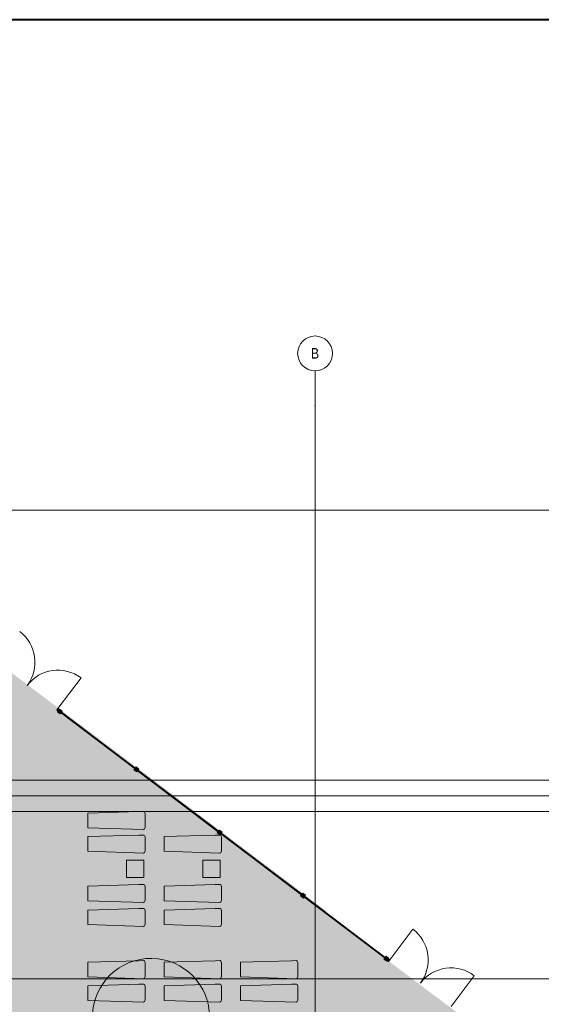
# Model space of a CAD drawing. Header units: millimetres. Extents: x 0 to 1210, y -24 to 589.
# Tile 47 of 49: x 265 to 340, y 448 to 589. Entities that reach past the tile are written whole.
import ezdxf
from ezdxf.xclip import XClip

# ---------------------------------------------------------------- set-up
doc = ezdxf.new("R2010")
doc.units = ezdxf.units.MM
doc.header["$MEASUREMENT"] = 0
doc.header["$XCLIPFRAME"] = 0
doc.linetypes.add('Wipeout_Contour', pattern=[1000, 0, -1000])
for name, color, linetype in [('Интерьер - лежаки 2', 7, 'Continuous'), ('Интерьер - Мебель', 7, 'Continuous'), ('Местность - Забор', 7, 'Continuous'), ('Элемент Модели - Зона', 7, 'Continuous'), ('Элемент модели - Зоны уличных помещений', 7, 'Continuous'), ('Элемент Модели - Оси', 7, 'Continuous')]:
    doc.layers.add(name, color=color, linetype=linetype)
doc.styles.add('СГЕНЕРИР_СТИЛЬ_1', font='txt')

# ---------------------------------------------------------------- blocks, each defined once
blk = doc.blocks.new('Чертеж_2_2', base_point=(217.7037089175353, 72.6043830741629))
at = {"layer": 'Интерьер - лежаки 2', "linetype": 'Continuous', "lineweight": 0, "true_color": 0xffffff}
for points in [[(280.6387750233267, 468.3841097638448), (280.6387750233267, 465.8841097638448), (283.1387750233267, 465.8841097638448), (283.1387750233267, 468.3841097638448)], [(282.4021084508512, 464.8763876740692), (275.1076184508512, 464.6613876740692), (275.1076184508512, 462.5613876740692), (283.1008434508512, 462.2941976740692), (283.2351334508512, 462.3777326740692), (283.3078434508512, 462.5870576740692), (283.3076484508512, 464.6113876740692), (283.2351334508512, 464.8150426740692), (283.1278784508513, 464.8856026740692)], [(282.4021084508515, 461.4394171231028), (275.1076184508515, 461.2244171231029), (275.1076184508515, 459.1244171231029), (283.1008434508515, 458.8572271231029), (283.2351334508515, 458.9407621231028), (283.3078434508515, 459.1500871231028), (283.3076484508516, 461.1744171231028), (283.2351334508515, 461.3780721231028), (283.1278784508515, 461.4486321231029)], [(293.3521696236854, 461.4394171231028), (286.0576796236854, 461.2244171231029), (286.0576796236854, 459.1244171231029), (294.0509046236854, 458.8572271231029), (294.1851946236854, 458.9407621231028), (294.2579046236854, 459.1500871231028), (294.2577096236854, 461.1744171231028), (294.1851946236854, 461.3780721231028), (294.0779396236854, 461.4486321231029)], [(282.4021084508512, 453.9485505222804), (275.1076184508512, 453.7335505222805), (275.1076184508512, 451.6335505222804), (283.1008434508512, 451.3663605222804), (283.2351334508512, 451.4498955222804), (283.3078434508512, 451.6592205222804), (283.3076484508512, 453.6835505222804), (283.2351334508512, 453.8872055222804), (283.1278784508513, 453.9577655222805)], [(293.3521696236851, 453.9485505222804), (286.0576796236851, 453.7335505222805), (286.0576796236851, 451.6335505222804), (294.0509046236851, 451.3663605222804), (294.1851946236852, 451.4498955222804), (294.2579046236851, 451.6592205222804), (294.2577096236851, 453.6835505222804), (294.1851946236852, 453.8872055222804), (294.0779396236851, 453.9577655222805)], [(304.302230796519, 453.9485505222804), (297.007740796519, 453.7335505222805), (297.007740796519, 451.6335505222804), (305.000965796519, 451.3663605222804), (305.135255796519, 451.4498955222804), (305.207965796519, 451.6592205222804), (305.2077707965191, 453.6835505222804), (305.135255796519, 453.8872055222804), (305.0280007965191, 453.9577655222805)], [(282.4021084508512, 450.5712228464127), (275.1076184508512, 450.3562228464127), (275.1076184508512, 448.2562228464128), (283.1008434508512, 447.9890328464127), (283.2351334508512, 448.0725678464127), (283.3078434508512, 448.2818928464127), (283.3076484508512, 450.3062228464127), (283.2351334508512, 450.5098778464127), (283.1278784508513, 450.5804378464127)], [(293.3521696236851, 450.5712228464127), (286.0576796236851, 450.3562228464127), (286.0576796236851, 448.2562228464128), (294.0509046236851, 447.9890328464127), (294.1851946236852, 448.0725678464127), (294.2579046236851, 448.2818928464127), (294.2577096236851, 450.3062228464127), (294.1851946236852, 450.5098778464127), (294.0779396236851, 450.5804378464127)], [(304.302230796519, 450.5712228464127), (297.007740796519, 450.3562228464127), (297.007740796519, 448.2562228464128), (305.000965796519, 447.9890328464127), (305.135255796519, 448.0725678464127), (305.207965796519, 448.2818928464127), (305.2077707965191, 450.3062228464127), (305.135255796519, 450.5098778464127), (305.0280007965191, 450.5804378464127)]]:
    blk.add_hatch(color=7, dxfattribs=at).paths.add_polyline_path(points)
at = {"layer": 'Элемент модели - Зоны уличных помещений', "linetype": 'Continuous', "lineweight": 0, "true_color": 0x9bcf78}
for points in [[(309.356996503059, 461.0456047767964), (160.560508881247, 573.7311695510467), (164.9788887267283, 222.8519190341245), (195.0510849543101, 222.8520119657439, -0.4059682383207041), (170.6185656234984, 247.2369190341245), (170.6185656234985, 432.8519190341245), (249.6185656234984, 432.8519190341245), (249.6185656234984, 374.7369190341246), (259.6152171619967, 374.7369190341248), (259.6152328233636, 327.6011275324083), (259.6185835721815, 247.3519190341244, -0.414213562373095), (235.1185656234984, 222.8519010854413), (367.4302055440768, 222.846646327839), (367.4302055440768, 261.7260338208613), (397.432058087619, 261.7260338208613), (397.432058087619, 285.2991453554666), (308.7320200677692, 285.2991453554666), (308.7320200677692, 461.0456047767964)], [(308.7320200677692, 461.0456047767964), (308.7320200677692, 285.2957961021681), (397.4287088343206, 285.2957961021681), (397.4287088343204, 301.590127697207), (354.766603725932, 302.2989210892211), (354.5965395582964, 321.6479066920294), (336.6692678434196, 321.6479066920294), (336.6692678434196, 423.6479066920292), (353.6692678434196, 423.6479066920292), (353.6692678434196, 427.266986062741)]]:
    blk.add_hatch(color=73, dxfattribs=at).paths.add_polyline_path(points)
at = {"layer": 'Интерьер - лежаки 2', "color": 7, "linetype": 'Continuous', "lineweight": 15, "ltscale": 0.5}
for p, q in [((280.6387750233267, 468.3841097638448), (280.6387750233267, 465.8841097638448)), ((283.1387750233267, 468.3841097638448), (280.6387750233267, 468.3841097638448)), ((283.1387750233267, 465.8841097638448), (283.1387750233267, 468.3841097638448)), ((291.5786199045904, 468.3841097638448), (291.5786199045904, 465.8841097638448)), ((280.6387750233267, 465.8841097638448), (283.1387750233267, 465.8841097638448))]:
    blk.add_line(p, q, dxfattribs=at)
at = {"layer": 'Интерьер - лежаки 2', "color": 7, "linetype": 'Continuous', "lineweight": 15, "ltscale": 0.5, "flags": 128}
for points in [[(282.4021084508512, 464.8763876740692), (283.1278784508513, 464.8856026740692), (283.2351334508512, 464.8150426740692), (283.3076484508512, 464.6113876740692), (283.3078434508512, 462.5870576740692), (283.2351334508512, 462.3777326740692), (283.1008434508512, 462.2941976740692), (275.1076184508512, 462.5613876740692), (275.1076184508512, 464.6613876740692)], [(282.4021084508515, 461.4394171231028), (283.1278784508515, 461.4486321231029), (283.2351334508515, 461.3780721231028), (283.3076484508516, 461.1744171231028), (283.3078434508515, 459.1500871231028), (283.2351334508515, 458.9407621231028), (283.1008434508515, 458.8572271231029), (275.1076184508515, 459.1244171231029), (275.1076184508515, 461.2244171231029)], [(293.3521696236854, 461.4394171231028), (294.0779396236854, 461.4486321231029), (294.1851946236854, 461.3780721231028), (294.2577096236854, 461.1744171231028), (294.2579046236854, 459.1500871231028), (294.1851946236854, 458.9407621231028), (294.0509046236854, 458.8572271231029), (286.0576796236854, 459.1244171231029), (286.0576796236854, 461.2244171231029)], [(282.4021084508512, 453.9485505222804), (283.1278784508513, 453.9577655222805), (283.2351334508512, 453.8872055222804), (283.3076484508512, 453.6835505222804), (283.3078434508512, 451.6592205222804), (283.2351334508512, 451.4498955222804), (283.1008434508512, 451.3663605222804), (275.1076184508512, 451.6335505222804), (275.1076184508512, 453.7335505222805)], [(293.3521696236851, 453.9485505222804), (294.0779396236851, 453.9577655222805), (294.1851946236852, 453.8872055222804), (294.2577096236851, 453.6835505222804), (294.2579046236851, 451.6592205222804), (294.1851946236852, 451.4498955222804), (294.0509046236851, 451.3663605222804), (286.0576796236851, 451.6335505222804), (286.0576796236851, 453.7335505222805)], [(304.302230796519, 453.9485505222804), (305.0280007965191, 453.9577655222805), (305.135255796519, 453.8872055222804), (305.2077707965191, 453.6835505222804), (305.207965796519, 451.6592205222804), (305.135255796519, 451.4498955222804), (305.000965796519, 451.3663605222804), (297.007740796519, 451.6335505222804), (297.007740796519, 453.7335505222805)], [(282.4021084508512, 450.5712228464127), (283.1278784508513, 450.5804378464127), (283.2351334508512, 450.5098778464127), (283.3076484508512, 450.3062228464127), (283.3078434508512, 448.2818928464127), (283.2351334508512, 448.0725678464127), (283.1008434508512, 447.9890328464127), (275.1076184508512, 448.2562228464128), (275.1076184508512, 450.3562228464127)], [(293.3521696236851, 450.5712228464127), (294.0779396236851, 450.5804378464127), (294.1851946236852, 450.5098778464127), (294.2577096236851, 450.3062228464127), (294.2579046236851, 448.2818928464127), (294.1851946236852, 448.0725678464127), (294.0509046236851, 447.9890328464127), (286.0576796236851, 448.2562228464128), (286.0576796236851, 450.3562228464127)], [(304.302230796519, 450.5712228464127), (305.0280007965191, 450.5804378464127), (305.135255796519, 450.5098778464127), (305.2077707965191, 450.3062228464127), (305.207965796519, 448.2818928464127), (305.135255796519, 448.0725678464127), (305.000965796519, 447.9890328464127), (297.007740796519, 448.2562228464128), (297.007740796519, 450.3562228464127)]]:
    blk.add_lwpolyline(points, close=True, dxfattribs=at)
at = {"layer": 'Интерьер - Мебель', "color": 7, "linetype": 'Continuous', "lineweight": 15, "ltscale": 0.5, "flags": 128}
blk.add_lwpolyline([(275.7666117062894, 445.8861020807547, 229.1816636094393), (275.7678904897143, 446.0326361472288)], format="xyb", close=True, dxfattribs=at)
at = {"layer": 'Элемент Модели - Зона', "color": 7, "linetype": 'Continuous', "lineweight": 15, "ltscale": 0.5}
blk.add_line((327.2149862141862, 447.3918694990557), (330.550570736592, 451.7963667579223), dxfattribs=at)
for centre, radius, start, end in [((261.9857842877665, 496.7908615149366), 5.525000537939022, 322.867420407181, 52.86742040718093), ((270.7952960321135, 490.1204022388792), 5.525000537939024, 52.8674204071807, 142.8674204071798), ((318.4059915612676, 454.0630387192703), 5.525008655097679, 322.8628668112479, 52.86286681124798), ((327.2149862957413, 447.3918695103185), 5.525008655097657, 52.86286801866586, 142.8628680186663)]:
    blk.add_arc(centre, radius, start, end, dxfattribs=at)
at = {"layer": 'Элемент Модели - Оси', "color": 7, "linetype": 'Continuous', "lineweight": 15, "ltscale": 0.5}
for p, q in [((307.7037089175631, 533.60438307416), (307.7037089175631, 538.60438307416)), ((307.7037089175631, 533.60438307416), (307.7037089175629, 137.3615431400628)), ((153.9007874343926, 518.6043830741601), (407.6441154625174, 518.6043830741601)), ((157.016737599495, 479.85438307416), (407.6441154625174, 479.85438307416)), ((153.9007874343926, 477.6043830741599), (407.6441154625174, 477.6043830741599)), ((156.8890668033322, 475.3543830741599), (407.6441154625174, 475.3543830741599)), ((153.9007874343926, 451.3543830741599), (407.6441154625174, 451.3543830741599))]:
    blk.add_line(p, q, dxfattribs=at)
blk.add_circle((307.7037089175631, 541.10438307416), 2.5, dxfattribs=at)
blk.add_point((307.7037089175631, 533.60438307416), dxfattribs=at)
blk.add_point((307.7037089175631, 533.60438307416), dxfattribs=at)
at = {"layer": 'Элемент Модели - Оси', "color": 7, "linetype": 'Continuous', "lineweight": 15, "insert": (307.1248839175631, 541.1125016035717), "char_height": 1.5, "attachment_point": 4, "style": 'СГЕНЕРИР_СТИЛЬ_1'}
blk.add_mtext('\\A1;{\\pql;\\pt0;\\fArial Narrow|b0|i0|c204|p34;B}', dxfattribs=at)
at = {"color": 254, "linetype": 'Wipeout_Contour', "lineweight": 0, "ltscale": 6657.877950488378}
blk.add_wipeout([(306.0436456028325, 463.2059911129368), (306.1632230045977, 463.11543047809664), (306.14812953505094, 463.095500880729), (317.7072839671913, 454.34130405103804), (317.72237597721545, 454.3612320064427), (317.8419542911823, 454.2706722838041), (317.8721408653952, 454.3105318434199), (317.75256255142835, 454.4010913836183), (317.767657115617, 454.421022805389), (306.2085035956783, 463.17521927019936), (306.1934099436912, 463.1552894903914), (306.073832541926, 463.24585012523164)], dxfattribs=at).dxf.layer = 'Местность - Забор'
at = {"layer": 'Местность - Забор', "linetype": 'Continuous', "lineweight": 0, "true_color": 0x000000}
for points in [[(318.0315783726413, 454.1897855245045), (318.1511565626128, 454.0992258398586), (318.2869960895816, 454.2785931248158), (317.8884021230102, 454.580458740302), (317.7525625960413, 454.4010914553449), (317.8721407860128, 454.310531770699), (317.8419542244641, 454.2706723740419), (317.7223760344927, 454.3612320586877), (317.5865365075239, 454.1818647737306), (317.9851304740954, 453.8799991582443), (318.1209700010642, 454.0593664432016), (318.0013918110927, 454.1499261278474)], [(318.0605988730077, 453.9796486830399), (318.2399672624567, 453.8438106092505), (318.4059915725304, 454.0630386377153), (318.2266231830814, 454.1988767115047)]]:
    blk.add_hatch(color=18, dxfattribs=at).paths.add_polyline_path(points)
at = {"layer": 'Местность - Забор', "color": 7, "linetype": 'Continuous', "lineweight": 15, "ltscale": 0.5}
for p, q in [((317.7223760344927, 454.3612320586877), (317.5865365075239, 454.1818647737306)), ((317.5865365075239, 454.1818647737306), (317.9851304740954, 453.8799991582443)), ((317.7223760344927, 454.3612320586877), (317.8419542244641, 454.2706723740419)), ((317.8884021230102, 454.580458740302), (317.7525625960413, 454.4010914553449)), ((317.7525625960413, 454.4010914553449), (317.8721407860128, 454.310531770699)), ((317.8721407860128, 454.310531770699), (317.8419542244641, 454.2706723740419)), ((317.8884021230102, 454.580458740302), (318.2869960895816, 454.2785931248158)), ((318.1209700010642, 454.0593664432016), (317.9851304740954, 453.8799991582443)), ((318.0315783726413, 454.1897855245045), (318.0013918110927, 454.1499261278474)), ((318.0013918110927, 454.1499261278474), (318.1209700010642, 454.0593664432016)), ((318.0315783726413, 454.1897855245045), (318.1511565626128, 454.0992258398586)), ((318.2869960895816, 454.2785931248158), (318.1511565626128, 454.0992258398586))]:
    blk.add_line(p, q, dxfattribs=at)
at = {"layer": 'Местность - Забор', "color": 7, "linetype": 'Continuous', "lineweight": 15, "ltscale": 0.5, "flags": 128}
blk.add_lwpolyline([(318.0605988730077, 453.9796486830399), (318.2399672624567, 453.8438106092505), (318.4059915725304, 454.0630386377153), (318.2266231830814, 454.1988767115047)], close=True, dxfattribs=at)
at = {"layer": 'Элемент Модели - Зона', "color": 7, "linetype": 'Continuous', "lineweight": 15, "ltscale": 0.5}
blk.add_line((318.4059915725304, 454.0630386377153), (321.7415760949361, 458.467535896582), dxfattribs=at)
at = {"color": 254, "linetype": 'Wipeout_Contour', "lineweight": 0, "ltscale": 6669.472718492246}
blk.add_wipeout([(294.1160868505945, 472.30191563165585), (294.0859001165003, 472.26205653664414), (294.20547757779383, 472.1714959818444), (294.1903843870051, 472.1515664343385), (305.74953815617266, 463.3973698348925), (305.7646315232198, 463.41729938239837), (305.88420898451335, 463.32673865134), (305.91439589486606, 463.3665979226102), (305.7948184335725, 463.4571583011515), (305.8099119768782, 463.4770880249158), (294.2507578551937, 472.23128480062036), (294.23566431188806, 472.2113552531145)], dxfattribs=at).dxf.layer = 'Местность - Забор'
at = {"layer": 'Интерьер - лежаки 2', "linetype": 'Continuous', "lineweight": 0, "true_color": 0xffffff}
for points in [[(291.5786199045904, 468.3841097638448), (291.5786199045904, 465.8841097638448), (294.0786199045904, 465.8841097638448), (294.0786199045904, 468.3841097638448)], [(293.3521696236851, 464.8763876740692), (286.0576796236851, 464.6613876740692), (286.0576796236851, 462.5613876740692), (294.0509046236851, 462.2941976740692), (294.1851946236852, 462.3777326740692), (294.2579046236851, 462.5870576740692), (294.2577096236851, 464.6113876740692), (294.1851946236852, 464.8150426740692), (294.0779396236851, 464.8856026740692)]]:
    blk.add_hatch(color=7, dxfattribs=at).paths.add_polyline_path(points)
at = {"layer": 'Местность - Забор', "linetype": 'Continuous', "lineweight": 0, "true_color": 0x000000}
for points in [[(305.914395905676, 463.3665977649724), (305.8842090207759, 463.3267386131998), (305.7646315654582, 463.4172992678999), (305.628790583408, 463.2379330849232), (306.027382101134, 462.9360642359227), (306.1632230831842, 463.1154304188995), (306.0436456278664, 463.2059910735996), (306.0738325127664, 463.2458502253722), (306.1934099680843, 463.1552895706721), (306.3292509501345, 463.3346557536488), (305.9306594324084, 463.6365246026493), (305.7948184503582, 463.4571584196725)], [(317.826861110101, 454.2507435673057), (317.8872348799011, 454.3304618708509), (306.0889259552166, 463.2657798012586), (306.0285521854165, 463.1860614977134)]]:
    blk.add_hatch(color=18, dxfattribs=at).paths.add_polyline_path(points)
at = {"layer": 'Интерьер - лежаки 2', "color": 7, "linetype": 'Continuous', "lineweight": 15, "ltscale": 0.5}
for p, q in [((294.0786199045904, 468.3841097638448), (291.5786199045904, 468.3841097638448)), ((294.0786199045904, 465.8841097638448), (294.0786199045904, 468.3841097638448)), ((291.5786199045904, 465.8841097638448), (294.0786199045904, 465.8841097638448))]:
    blk.add_line(p, q, dxfattribs=at)
at = {"layer": 'Интерьер - лежаки 2', "color": 7, "linetype": 'Continuous', "lineweight": 15, "ltscale": 0.5, "flags": 128}
blk.add_lwpolyline([(293.3521696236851, 464.8763876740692), (294.0779396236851, 464.8856026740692), (294.1851946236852, 464.8150426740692), (294.2577096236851, 464.6113876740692), (294.2579046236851, 462.5870576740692), (294.1851946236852, 462.3777326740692), (294.0509046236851, 462.2941976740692), (286.0576796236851, 462.5613876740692), (286.0576796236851, 464.6613876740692)], close=True, dxfattribs=at)
at = {"layer": 'Местность - Забор', "color": 7, "linetype": 'Continuous', "lineweight": 15, "ltscale": 0.5}
for p, q in [((305.9306594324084, 463.6365246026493), (305.7948184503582, 463.4571584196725)), ((305.9306594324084, 463.6365246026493), (306.3292509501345, 463.3346557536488)), ((305.7646315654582, 463.4172992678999), (305.628790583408, 463.2379330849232)), ((305.628790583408, 463.2379330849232), (306.027382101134, 462.9360642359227)), ((305.7646315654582, 463.4172992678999), (305.8842090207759, 463.3267386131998)), ((305.7948184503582, 463.4571584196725), (305.914395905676, 463.3665977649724)), ((305.914395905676, 463.3665977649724), (305.8842090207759, 463.3267386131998)), ((306.1632230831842, 463.1154304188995), (306.027382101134, 462.9360642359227)), ((306.0738325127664, 463.2458502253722), (306.0436456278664, 463.2059910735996)), ((306.0436456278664, 463.2059910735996), (306.1632230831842, 463.1154304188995)), ((306.0738325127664, 463.2458502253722), (306.1934099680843, 463.1552895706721)), ((306.3292509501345, 463.3346557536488), (306.1934099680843, 463.1552895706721))]:
    blk.add_line(p, q, dxfattribs=at)
at = {"layer": 'Местность - Забор', "color": 7, "linetype": 'Continuous', "lineweight": 15, "ltscale": 0.5, "flags": 128}
blk.add_lwpolyline([(317.826861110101, 454.2507435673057), (317.8872348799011, 454.3304618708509), (306.0889259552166, 463.2657798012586), (306.0285521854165, 463.1860614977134)], close=True, dxfattribs=at)
for points in [[(317.707283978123, 454.3413039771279), (306.1481296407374, 463.0955008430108)], [(317.7676571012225, 454.4210227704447), (306.2085034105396, 463.1752191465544)]]:
    blk.add_lwpolyline(points, dxfattribs=at)
at = {"color": 254, "linetype": 'Wipeout_Contour', "lineweight": 0, "ltscale": 6685.894372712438}
blk.add_wipeout([(282.15834149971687, 481.35798119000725), (282.1281545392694, 481.3181220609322), (282.24773192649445, 481.227561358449), (282.23263853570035, 481.20763179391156), (293.7917927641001, 472.45343508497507), (293.80688615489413, 472.4733646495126), (293.9264633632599, 472.3828041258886), (293.95665032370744, 472.42266325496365), (293.8370729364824, 472.5132237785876), (293.8521665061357, 472.5331535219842), (282.2930124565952, 481.2873500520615), (282.27791888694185, 481.2674204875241)], dxfattribs=at).dxf.layer = 'Местность - Забор'
at = {"layer": 'Интерьер - лежаки 2', "linetype": 'Continuous', "lineweight": 0, "true_color": 0xffffff}
for points in [[(282.4021084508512, 475.3503287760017), (275.1076184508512, 475.1353287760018), (275.1076184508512, 473.0353287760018), (283.1008434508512, 472.7681387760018), (283.2351334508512, 472.8516737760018), (283.3078434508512, 473.0609987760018), (283.3076484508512, 475.0853287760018), (283.2351334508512, 475.2889837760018), (283.1278784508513, 475.3595437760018)], [(282.4021084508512, 471.9730011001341), (275.1076184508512, 471.7580011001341), (275.1076184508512, 469.6580011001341), (283.1008434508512, 469.3908111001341), (283.2351334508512, 469.474346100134), (283.3078434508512, 469.6836711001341), (283.3076484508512, 471.7080011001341), (283.2351334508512, 471.9116561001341), (283.1278784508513, 471.9822161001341)], [(293.3521696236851, 471.9730011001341), (286.0576796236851, 471.7580011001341), (286.0576796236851, 469.6580011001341), (294.0509046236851, 469.3908111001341), (294.1851946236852, 469.474346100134), (294.2579046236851, 469.6836711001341), (294.2577096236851, 471.7080011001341), (294.1851946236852, 471.9116561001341), (294.0779396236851, 471.9822161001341)]]:
    blk.add_hatch(color=7, dxfattribs=at).paths.add_polyline_path(points)
at = {"layer": 'Местность - Забор', "linetype": 'Continuous', "lineweight": 0, "true_color": 0x000000}
for points in [[(293.9566503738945, 472.4226632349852), (293.9264634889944, 472.3828040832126), (293.8068860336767, 472.4733647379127), (293.6710450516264, 472.2939985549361), (294.0696365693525, 471.9921297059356), (294.2054775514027, 472.1714958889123), (294.0859000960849, 472.2620565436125), (294.1160869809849, 472.3019156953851), (294.2356644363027, 472.211355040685), (294.371505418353, 472.3907212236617), (293.9729139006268, 472.6925900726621), (293.8370729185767, 472.5132238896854)], [(305.8691155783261, 463.3068090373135), (305.9294893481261, 463.3865273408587), (294.1311804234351, 472.3218452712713), (294.0708066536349, 472.2421269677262)]]:
    blk.add_hatch(color=18, dxfattribs=at).paths.add_polyline_path(points)
at = {"layer": 'Интерьер - лежаки 2', "color": 7, "linetype": 'Continuous', "lineweight": 15, "ltscale": 0.5, "flags": 128}
for points in [[(282.4021084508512, 475.3503287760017), (283.1278784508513, 475.3595437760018), (283.2351334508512, 475.2889837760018), (283.3076484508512, 475.0853287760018), (283.3078434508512, 473.0609987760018), (283.2351334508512, 472.8516737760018), (283.1008434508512, 472.7681387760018), (275.1076184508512, 473.0353287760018), (275.1076184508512, 475.1353287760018)], [(282.4021084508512, 471.9730011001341), (283.1278784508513, 471.9822161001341), (283.2351334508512, 471.9116561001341), (283.3076484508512, 471.7080011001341), (283.3078434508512, 469.6836711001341), (283.2351334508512, 469.474346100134), (283.1008434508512, 469.3908111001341), (275.1076184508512, 469.6580011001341), (275.1076184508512, 471.7580011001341)], [(293.3521696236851, 471.9730011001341), (294.0779396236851, 471.9822161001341), (294.1851946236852, 471.9116561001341), (294.2577096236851, 471.7080011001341), (294.2579046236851, 469.6836711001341), (294.1851946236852, 469.474346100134), (294.0509046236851, 469.3908111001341), (286.0576796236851, 469.6580011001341), (286.0576796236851, 471.7580011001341)]]:
    blk.add_lwpolyline(points, close=True, dxfattribs=at)
at = {"layer": 'Местность - Забор', "color": 7, "linetype": 'Continuous', "lineweight": 15, "ltscale": 0.5}
for p, q in [((293.8068860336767, 472.4733647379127), (293.6710450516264, 472.2939985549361)), ((293.6710450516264, 472.2939985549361), (294.0696365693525, 471.9921297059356)), ((293.8068860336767, 472.4733647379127), (293.9264634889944, 472.3828040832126)), ((293.9729139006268, 472.6925900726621), (293.8370729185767, 472.5132238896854)), ((293.8370729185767, 472.5132238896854), (293.9566503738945, 472.4226632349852)), ((293.9566503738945, 472.4226632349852), (293.9264634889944, 472.3828040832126)), ((293.9729139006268, 472.6925900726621), (294.371505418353, 472.3907212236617)), ((294.2054775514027, 472.1714958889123), (294.0696365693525, 471.9921297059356)), ((294.1160869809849, 472.3019156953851), (294.0859000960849, 472.2620565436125)), ((294.0859000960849, 472.2620565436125), (294.2054775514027, 472.1714958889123)), ((294.1160869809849, 472.3019156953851), (294.2356644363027, 472.211355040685)), ((294.371505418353, 472.3907212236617), (294.2356644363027, 472.211355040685))]:
    blk.add_line(p, q, dxfattribs=at)
at = {"layer": 'Местность - Забор', "color": 7, "linetype": 'Continuous', "lineweight": 15, "ltscale": 0.5, "flags": 128}
blk.add_lwpolyline([(305.8691155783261, 463.3068090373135), (305.9294893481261, 463.3865273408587), (294.1311804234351, 472.3218452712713), (294.0708066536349, 472.2421269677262)], close=True, dxfattribs=at)
for points in [[(305.7495381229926, 463.3973696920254), (294.1903841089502, 472.1515663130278)], [(305.809911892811, 463.4770879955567), (294.2507578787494, 472.2312846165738)]]:
    blk.add_lwpolyline(points, dxfattribs=at)
at = {"color": 254, "linetype": 'Wipeout_Contour', "lineweight": 0, "ltscale": 6706.058065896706}
blk.add_wipeout([(271.17824994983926, 489.67363729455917), (271.1480648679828, 489.63377673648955), (271.26764654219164, 489.5432218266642), (271.25254695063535, 489.52328197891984), (281.83404717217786, 481.5095008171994), (281.84914055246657, 481.52943025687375), (281.96871802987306, 481.438869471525), (281.9989047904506, 481.47872868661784), (281.87932731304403, 481.56928930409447), (281.89442086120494, 481.5892189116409), (271.3129167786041, 489.6030030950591), (271.2978316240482, 489.58308238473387)], dxfattribs=at).dxf.layer = 'Местность - Забор'
at = {"layer": 'Местность - Забор', "linetype": 'Continuous', "lineweight": 0, "true_color": 0x000000}
for points in [[(270.97467521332, 489.9845784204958), (270.7952960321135, 490.1204022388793), (270.6292891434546, 489.9011610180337), (270.8086683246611, 489.7653371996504)], [(271.1782498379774, 489.6736373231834), (271.2978316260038, 489.5830823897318), (271.4336640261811, 489.7624550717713), (271.0350580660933, 490.0643048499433), (270.8992256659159, 489.8849321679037), (271.0188074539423, 489.7943772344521), (270.988622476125, 489.7545166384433), (270.8690406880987, 489.8450715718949), (270.7332082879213, 489.6656988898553), (271.1318142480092, 489.3638491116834), (271.2676466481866, 489.5432217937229), (271.1480648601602, 489.6337767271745)], [(281.953624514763, 481.4189399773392), (282.0139982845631, 481.4986582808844), (271.1933413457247, 489.6935623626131), (271.1329675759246, 489.6138440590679)], [(281.998904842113, 481.4787287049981), (281.968717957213, 481.4388695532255), (281.8491405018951, 481.5294302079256), (281.7132995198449, 481.3500640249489), (282.111891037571, 481.0481951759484), (282.2477320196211, 481.2275613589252), (282.1281545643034, 481.3181220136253), (282.1583414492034, 481.3579811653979), (282.2779189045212, 481.2674205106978), (282.4137598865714, 481.4467866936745), (282.0151683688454, 481.748655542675), (281.8793273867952, 481.5692893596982)], [(293.9113700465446, 472.3628745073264), (293.9717438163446, 472.4425928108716), (282.1734348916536, 481.3779107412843), (282.1130611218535, 481.298192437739)]]:
    blk.add_hatch(color=18, dxfattribs=at).paths.add_polyline_path(points)
at = {"layer": 'Местность - Забор', "color": 7, "linetype": 'Continuous', "lineweight": 15, "ltscale": 0.5}
for p, q in [((270.8690406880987, 489.8450715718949), (270.7332082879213, 489.6656988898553)), ((270.7332082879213, 489.6656988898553), (271.1318142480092, 489.3638491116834)), ((270.8690406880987, 489.8450715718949), (270.988622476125, 489.7545166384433)), ((271.0350580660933, 490.0643048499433), (270.8992256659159, 489.8849321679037)), ((270.8992256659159, 489.8849321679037), (271.0188074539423, 489.7943772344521)), ((271.0188074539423, 489.7943772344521), (270.988622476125, 489.7545166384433)), ((271.0350580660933, 490.0643048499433), (271.4336640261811, 489.7624550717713)), ((271.2676466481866, 489.5432217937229), (271.1318142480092, 489.3638491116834)), ((271.1782498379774, 489.6736373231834), (271.1480648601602, 489.6337767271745)), ((271.1480648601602, 489.6337767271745), (271.2676466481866, 489.5432217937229)), ((271.1782498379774, 489.6736373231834), (271.2978316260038, 489.5830823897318)), ((271.4336640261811, 489.7624550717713), (271.2978316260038, 489.5830823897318)), ((281.8491405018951, 481.5294302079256), (281.7132995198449, 481.3500640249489)), ((281.7132995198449, 481.3500640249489), (282.111891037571, 481.0481951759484)), ((281.8491405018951, 481.5294302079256), (281.968717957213, 481.4388695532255)), ((282.0151683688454, 481.748655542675), (281.8793273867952, 481.5692893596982)), ((281.8793273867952, 481.5692893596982), (281.998904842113, 481.4787287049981)), ((281.998904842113, 481.4787287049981), (281.968717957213, 481.4388695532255)), ((282.0151683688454, 481.748655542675), (282.4137598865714, 481.4467866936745)), ((282.2477320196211, 481.2275613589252), (282.111891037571, 481.0481951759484)), ((282.1583414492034, 481.3579811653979), (282.1281545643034, 481.3181220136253)), ((282.1281545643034, 481.3181220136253), (282.2477320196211, 481.2275613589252)), ((282.1583414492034, 481.3579811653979), (282.2779189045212, 481.2674205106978)), ((282.4137598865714, 481.4467866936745), (282.2779189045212, 481.2674205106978))]:
    blk.add_line(p, q, dxfattribs=at)
at = {"layer": 'Местность - Забор', "color": 7, "linetype": 'Continuous', "lineweight": 15, "ltscale": 0.5, "flags": 128}
for points in [[(270.97467521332, 489.9845784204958), (270.7952960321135, 490.1204022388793), (270.6292891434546, 489.9011610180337), (270.8086683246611, 489.7653371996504)], [(281.953624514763, 481.4189399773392), (282.0139982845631, 481.4986582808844), (271.1933413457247, 489.6935623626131), (271.1329675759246, 489.6138440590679)], [(293.9113700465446, 472.3628745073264), (293.9717438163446, 472.4425928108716), (282.1734348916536, 481.3779107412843), (282.1130611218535, 481.298192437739)]]:
    blk.add_lwpolyline(points, close=True, dxfattribs=at)
for points in [[(281.8340470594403, 481.509500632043), (271.252546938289, 489.5232819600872)], [(281.8944208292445, 481.5892189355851), (271.3129168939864, 489.6030031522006)], [(293.7917925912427, 472.4534351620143), (282.2326385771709, 481.2076317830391)], [(293.8521663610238, 472.5331534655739), (282.2930123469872, 481.287350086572)]]:
    blk.add_lwpolyline(points, dxfattribs=at)
at = {"layer": 'Элемент Модели - Зона', "color": 7, "linetype": 'Continuous', "lineweight": 15, "ltscale": 0.5}
blk.add_line((270.7952960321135, 490.1204022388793), (274.1305256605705, 494.5251580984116), dxfattribs=at)

msp = doc.modelspace()

# ---------------------------------------------------------------- linework, layer by layer
at = {"color": 7, "linetype": 'Continuous', "lineweight": 40}
msp.add_line((415, 589), (19.99999999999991, 589), dxfattribs=at)

# ---------------------------------------------------------------- block references
at = {"color": 161, "linetype": 'Continuous', "lineweight": 40, "true_color": 0x83aefe}
ref = msp.add_blockref('Чертеж_2_2', (217.7037089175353, 72.6043830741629), dxfattribs=at)
XClip(ref).set_block_clipping_path([(24.00446034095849, 137.3615431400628), (407.6441154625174, 585.173418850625)])

doc.saveas('drawing.dxf')
